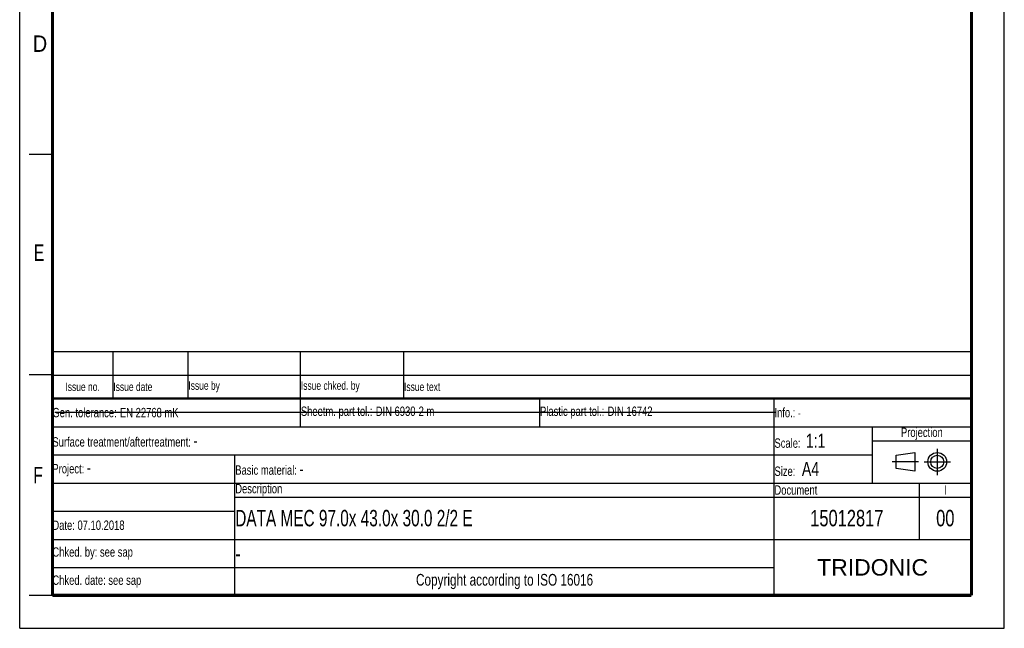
# Model space of a CAD drawing. Header units: millimetres. Extents: x 0 to 210, y 0 to 297.
# Tile 1 of 3: x 0 to 210, y 0 to 130. Entities that reach past the tile are written whole.
import ezdxf

# ---------------------------------------------------------------- set-up
doc = ezdxf.new("R2010")
doc.units = ezdxf.units.MM
doc.header["$LTSCALE"] = 19.36
doc.linetypes.add('CENTER', pattern=[0.6, 0.375, -0.075, 0.075, -0.075])
doc.layers.get('0').update_dxf_attribs({"linetype": 'CONTINUOUS'})
doc.layers.add('DEFAULT_1', color=7, linetype='CENTER')
doc.styles.get("Standard").update_dxf_attribs({"font": 'txt', "width": 0.7})
doc.styles.add('TEXTSTYLE_2', font='txt', dxfattribs={"width": 0.75})
doc.styles.add('TEXTSTYLE_4', font='arial.ttf')

# ---------------------------------------------------------------- blocks, each defined once
blk = doc.blocks.new('PROJEKTIONSMETHODE_BL0', base_point=(192.31, 35.47))
at = {"color": 2, "linetype": 'Continuous'}
for p, q in [((186.91, 36.87), (190.91, 37.47)), ((186.91, 34.07), (186.91, 36.87)), ((190.91, 37.47), (190.91, 33.47)), ((190.91, 33.47), (186.91, 34.07))]:
    blk.add_line(p, q, dxfattribs=at)
for radius in [2, 1.4]:
    blk.add_circle((195.71, 35.47), radius, dxfattribs=at)
at = {"layer": 'DEFAULT_1', "color": 2, "linetype": 'CENTER'}
for p, q in [((195.71, 38.27), (195.71, 32.67)), ((191.71, 35.47), (186.11, 35.47)), ((192.91, 35.47), (198.5, 35.47))]:
    blk.add_line(p, q, dxfattribs=at)
blk = doc.blocks.new('*T9')
at = {"color": 0, "linetype": 'ByBlock', "lineweight": -2, "transparency": 16777216}
for p, q in [((0, 42), (196, 42)), ((0, 0), (0, 42)), ((53, 36), (53, 42)), ((104, 36), (104, 42)), ((154, 0), (154, 42)), ((196, 0), (196, 42)), ((0, 36), (196, 36)), ((175, 24), (175, 36)), ((175, 33), (196, 33)), ((0, 30), (175, 30)), ((39, 0), (39, 30)), ((0, 24), (196, 24)), ((185, 12), (185, 24)), ((39, 21), (196, 21)), ((0, 18), (39, 18)), ((0, 12), (196, 12)), ((0, 6), (154, 6)), ((0, 0), (196, 0))]:
    blk.add_line(p, q, dxfattribs=at)
at = {"color": 5, "linetype": 'Continuous', "transparency": 16777216}
for s, insert, char_height, width, attachment_point, style in [('Gen. tolerance:\\H2.5; \\H2.0;EN 22768 mK', (0.06, 39), 2, 52.88, 4, 'TEXTSTYLE_2'), ('Sheetm. part tol.:\\H2.5; \\H2.0;DIN 6930-2 m', (53.06, 39), 2, 50.88, 4, 'TEXTSTYLE_2'), ('Plastic part tol.:\\H2.5; \\H2.0;DIN 16742', (104.06, 39), 2, 49.88, 4, 'TEXTSTYLE_2'), ('Info.: \\H1.8;{\\W0.7;-}', (154.06, 39), 2, 41.88, 4, 'TEXTSTYLE_2'), ('Projection', (185.5, 34.5), 2, 20.88, 5, 'TEXTSTYLE_2'), ('Surface treatment/aftertreatment: \\H2.5;-', (0.06, 33), 2, 153.88, 4, 'TEXTSTYLE_2'), ('Scale:  \\H3.0;1:1', (154.06, 33), 2, 20.88, 4, 'TEXTSTYLE_2'), ('Project: \\H2.5;-', (0.06, 27), 2, 38.88, 4, 'TEXTSTYLE_2'), ('Basic material: \\H2.5;-', (39.06, 27), 2, 114.88, 4, 'TEXTSTYLE_2'), ('Size: \\H3.0; A4', (154.06, 27), 2, 20.88, 4, 'TEXTSTYLE_2'), ('Description', (39.06, 22.5), 2, 114.88, 4, 'TEXTSTYLE_2'), ('Document', (154.06, 22.5), 2, 30.88, 4, 'TEXTSTYLE_2'), ('I', (190.5, 22.5), 2, 10.88, 5, 'TEXTSTYLE_2'), ('Date: 07.10.2018', (0.06, 15), 2, 38.88, 4, 'TEXTSTYLE_2'), ('Chked. by: see sap', (0.06, 9), 2, 38.88, 4, 'TEXTSTYLE_2'), ('TRIDONIC', (175, 6), 3.5, 41.88, 5, 'TEXTSTYLE_4'), ('Chked. date: see sap', (0.06, 3), 2, 38.88, 4, 'TEXTSTYLE_2'), ('Copyright according to ISO 16016', (96.5, 3), 2.5, 114.88, 5, 'TEXTSTYLE_2')]:
    blk.add_mtext(s, dxfattribs=dict(at, insert=insert, char_height=char_height, width=width, attachment_point=attachment_point, style=style))
at = {"color": 7, "linetype": 'Continuous', "transparency": 16777216, "insert": (39.06, 16.5), "char_height": 3.5, "width": 114.88, "attachment_point": 4}
blk.add_mtext('DATA MEC 97.0x 43.0x 30.0 2/2 E', dxfattribs=at)
at = {"color": 7, "linetype": 'Continuous', "transparency": 16777216, "char_height": 3.5, "style": 'TEXTSTYLE_2'}
for s, insert, width, attachment_point in [('15012817', (169.5, 16.5), 30.88, 5), ('00', (190.5, 16.5), 10.88, 5), ('-', (39.06, 9), 114.88, 4)]:
    blk.add_mtext(s, dxfattribs=dict(at, insert=insert, width=width, attachment_point=attachment_point))
blk = doc.blocks.new('*T10')
at = {"color": 0, "linetype": 'ByBlock', "lineweight": -2, "transparency": 16777216}
for p, q in [((0, 10), (196, 10)), ((0, 0), (0, 10)), ((13, 0), (13, 10)), ((29, 0), (29, 10)), ((53, 0), (53, 10)), ((75, 0), (75, 10)), ((196, 0), (196, 10)), ((0, 5), (196, 5)), ((0, 0), (196, 0))]:
    blk.add_line(p, q, dxfattribs=at)
at = {"color": 5, "linetype": 'Continuous', "transparency": 16777216, "char_height": 1.8, "style": 'TEXTSTYLE_2'}
for s, insert, width, attachment_point in [('Issue no.', (6.5, 2.5), 12.88, 5), ('Issue date ', (13.06, 2.5), 15.88, 4), ('Issue by ', (29.06, 2.5), 23.88, 4), ('Issue chked. by', (53.06, 2.5), 21.88, 4), ('Issue text ', (75.06, 2.5), 120.88, 4)]:
    blk.add_mtext(s, dxfattribs=dict(at, insert=insert, width=width, attachment_point=attachment_point))

msp = doc.modelspace()

# ---------------------------------------------------------------- linework, layer by layer
at = {"color": 2, "linetype": 'Continuous'}
for p, q in [((0, 0), (0, 297)), ((210, 0), (210, 297)), ((7, 101), (2, 101)), ((7, 54), (2, 54)), ((7, 7), (2, 7)), ((0, 0), (210, 0))]:
    msp.add_line(p, q, dxfattribs=at)
at = {"color": 7, "linetype": 'Continuous'}
msp.add_line((7.46812, 46.04239), (161.26812, 46.04239), dxfattribs=at)
for points, const_width in [([(7, 7), (7, 290)], 0.7), ([(203, 7), (203, 290)], 0.7), ([(7, 49), (203, 49)], 0.5), ([(7, 7), (203, 7)], 0.7)]:
    msp.add_lwpolyline(points, dxfattribs=dict(at, const_width=const_width))

# ---------------------------------------------------------------- block references
for name, p in [('*T10', (6.91362, 48.96015)), ('*T9', (6.91355, 6.96013))]:
    msp.add_blockref(name, p)
at = {"color": 2, "linetype": 'Continuous'}
msp.add_blockref('PROJEKTIONSMETHODE_BL0', (192.30508, 35.46975), dxfattribs=at)

# ---------------------------------------------------------------- texts
at = {"color": 5, "linetype": 'Continuous', "style": 'TEXTSTYLE_2'}
for s, width, p in [('D', 0.904762, (2.80729, 122.85717)), ('E', 0.714286, (3.00245, 78.30247)), ('F', 0.714286, (2.92219, 30.89704))]:
    msp.add_text(s, height=3.5, dxfattribs=dict(at, width=width)).set_placement(p)

doc.saveas('drawing.dxf')
